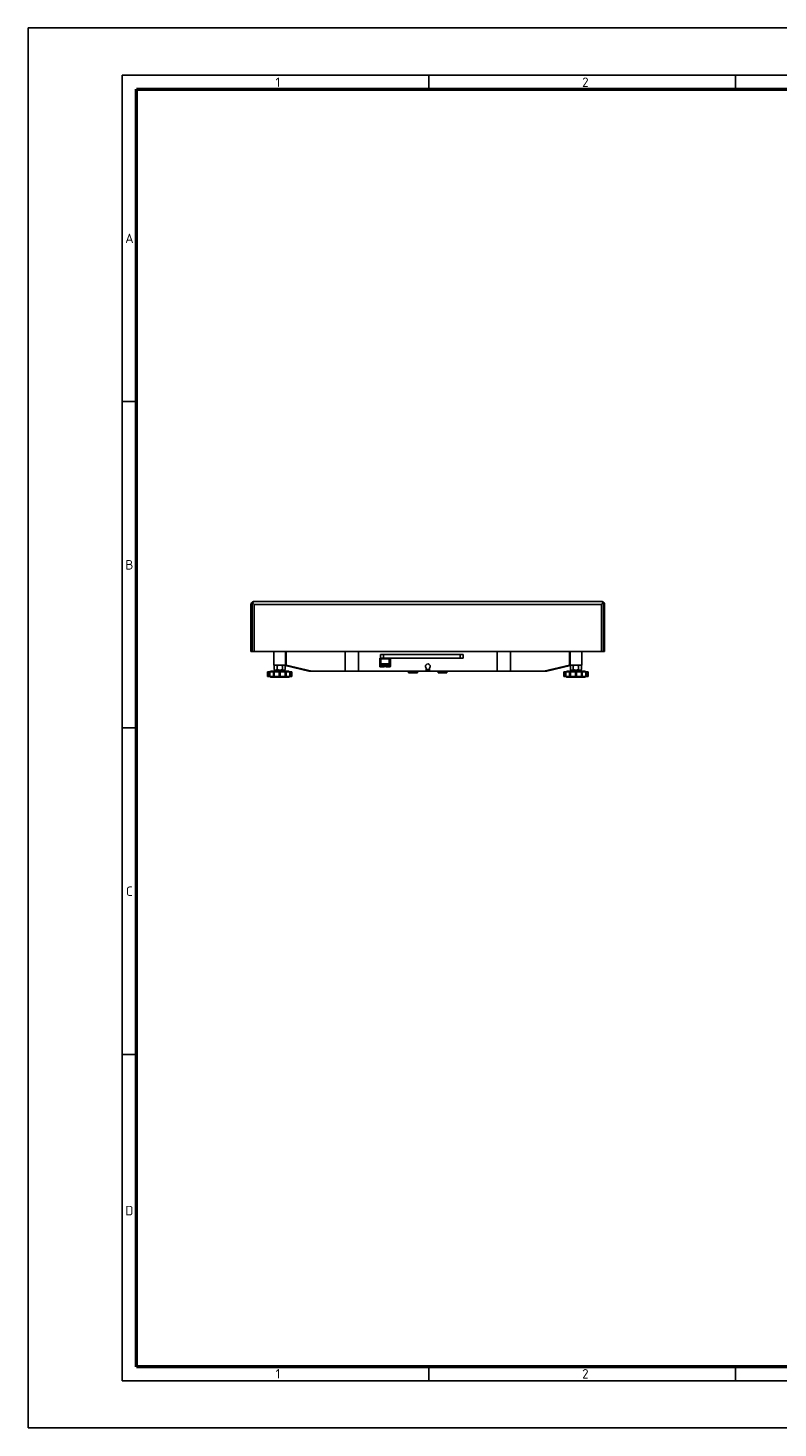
# Model space of a CAD drawing. Header units: millimetres. Extents: x 0 to 3360, y 0 to 2376.
# Tile 1 of 5: x 0 to 1272, y 0 to 2376. Entities that reach past the tile are written whole.
import ezdxf

# ---------------------------------------------------------------- set-up
doc = ezdxf.new("R2010")
doc.units = ezdxf.units.MM
doc.header["$LTSCALE"] = 8
for name, color, linetype in [('00_COMPONENTS', 7, 'Continuous'), ('02___PRT_ALL_AXES', 7, 'Continuous'), ('3_ALL_AXES', 7, 'Continuous'), ('AXES', 7, 'Continuous')]:
    doc.layers.add(name, color=color, linetype=linetype)
doc.layers.add('AM_BOR', color=7, linetype='Continuous', lineweight=50)
doc.styles.add('Note', font='isocpeur.ttf')

# ---------------------------------------------------------------- blocks, each defined once
blk = doc.blocks.new('MT_ISO_A3')
at = {"layer": 'AM_BOR', "lineweight": 25}
for p, q in [((20, 287), (410, 287)), ((20, 10), (20, 287)), ((85, 287), (85, 284)), ((150, 287), (150, 284)), ((20, 217.75), (23, 217.75)), ((20, 148.5), (23, 148.5)), ((20, 79.25), (23, 79.25)), ((85, 13), (85, 10)), ((150, 13), (150, 10)), ((410, 10), (20, 10))]:
    blk.add_line(p, q, dxfattribs=at)
at = {"layer": 'AM_BOR', "lineweight": 50}
for p, q in [((23, 284), (407, 284)), ((23, 13), (23, 284)), ((407, 13), (23, 13))]:
    blk.add_line(p, q, dxfattribs=at)
at = {"layer": 'Defpoints', "lineweight": 25}
for p, q in [((0, 0), (0, 297)), ((0, 297), (420, 297)), ((420, 0), (0, 0))]:
    blk.add_line(p, q, dxfattribs=at)
at = {"layer": 'AM_BOR', "lineweight": 25, "char_height": 2, "style": 'Note'}
for s, insert, attachment_point in [('\\fISOCPEUR|b0|i0;\\H2.0000;1', (52.5, 285.5), 4), ('\\fISOCPEUR|b0|i0;\\H2.0000;2', (117.5, 285.5), 4), ('\\fISOCPEUR|b0|i0;\\H2.0000;A', (21.5, 252.37), 5), ('\\fISOCPEUR|b0|i0;\\H2.0000;B', (21.5, 183.12), 5), ('\\fISOCPEUR|b0|i0;\\H2.0000;C', (21.5, 113.87), 5), ('\\fISOCPEUR|b0|i0;\\H2.0000;D', (21.5, 46.12), 5), ('\\fISOCPEUR|b0|i0;\\H2.0000;1', (52.5, 11.5), 4), ('\\fISOCPEUR|b0|i0;\\H2.0000;2', (117.5, 11.5), 4)]:
    blk.add_mtext(s, dxfattribs=dict(at, insert=insert, attachment_point=attachment_point))

msp = doc.modelspace()

# ---------------------------------------------------------------- linework, layer by layer
at = {"color": 7, "linetype": 'Continuous'}
for p, q in [((973.2, 1402.6), (383.2, 1402.6)), ((378.2, 1317.6), (378.2, 1397.6)), ((978.2, 1397.6), (978.2, 1317.6)), ((380.2, 1317.6), (378.2, 1317.6)), ((383.7, 1317.6), (380.2, 1317.6)), ((383.7, 1317.6), (972.8, 1317.6)), ((417, 1294.7), (417, 1317.6)), ((437, 1294.7), (437, 1317.6)), ((438.1, 1294.7), (438.1, 1317.6)), ((598.2, 1312.7), (598.2, 1306.7)), ((598.2, 1312.7), (603.2, 1312.7)), ((603.2, 1312.7), (733.2, 1312.7)), ((733.2, 1312.7), (738.2, 1312.7)), ((738.2, 1312.7), (738.2, 1306.7)), ((918.3, 1294.7), (918.3, 1317.6)), ((919.5, 1294.7), (919.5, 1317.6)), ((939.5, 1294.7), (939.5, 1317.6)), ((976.2, 1317.6), (972.8, 1317.6)), ((978.2, 1317.6), (976.2, 1317.6)), ((417, 1294.7), (418.3, 1294.7)), ((418.3, 1294.7), (419, 1294.7)), ((419, 1294.7), (420.1, 1294.7)), ((420.1, 1294.7), (420.1, 1294.7)), ((420.1, 1294.7), (422, 1294.7)), ((422, 1294.7), (422.7, 1294.7)), ((422.7, 1294.7), (427, 1294.7)), ((427, 1294.7), (431.3, 1294.7)), ((431.3, 1294.7), (432, 1294.7)), ((432, 1294.7), (433.9, 1294.7)), ((433.9, 1294.7), (435, 1294.7)), ((435, 1294.7), (437, 1294.7)), ((476.4, 1284.7), (436.2, 1294)), ((438.1, 1294.7), (437, 1294.7)), ((438.1, 1294.7), (481.4, 1284.7)), ((481.4, 1284.7), (476.4, 1284.7)), ((481.4, 1284.7), (538, 1284.7)), ((560.5, 1284.7), (538, 1284.7)), ((560.5, 1284.7), (674.6, 1284.7)), ((597.2, 1296.7), (596.7, 1297.2)), ((598.7, 1297.2), (596.7, 1297.2)), ((609.8, 1306.7), (614.7, 1306.7)), ((614.7, 1297.2), (612.7, 1297.2)), ((614.2, 1296.7), (614.7, 1297.2)), ((614.7, 1306.7), (733.2, 1306.7)), ((645.7, 1284.7), (645.7, 1281.9)), ((649.5, 1284.7), (649.5, 1281.9)), ((657, 1284.7), (657, 1281.9)), ((660.7, 1284.7), (660.7, 1281.9)), ((674.6, 1284.7), (681.8, 1284.7)), ((675.6, 1285.7), (675.6, 1289.6)), ((675.6, 1287.2), (680.8, 1287.2)), ((680.8, 1285.7), (680.8, 1289.6)), ((681.8, 1284.7), (796, 1284.7)), ((695.7, 1284.7), (695.7, 1281.9)), ((699.5, 1284.7), (699.5, 1281.9)), ((707, 1284.7), (707, 1281.9)), ((710.7, 1284.7), (710.7, 1281.9)), ((738.2, 1306.7), (733.2, 1306.7)), ((818.5, 1284.7), (796, 1284.7)), ((818.5, 1284.7), (875, 1284.7)), ((875, 1284.7), (918.3, 1294.7)), ((880, 1284.7), (875, 1284.7)), ((920.2, 1294), (880, 1284.7)), ((919.5, 1294.7), (918.3, 1294.7)), ((919.5, 1294.7), (921.5, 1294.7)), ((921.5, 1294.7), (922.5, 1294.7)), ((922.5, 1294.7), (924.5, 1294.7)), ((924.5, 1294.7), (925.1, 1294.7)), ((925.1, 1294.7), (929.5, 1294.7)), ((929.5, 1294.7), (933.8, 1294.7)), ((933.8, 1294.7), (934.5, 1294.7)), ((934.5, 1294.7), (936.4, 1294.7)), ((936.4, 1294.7), (936.4, 1294.7)), ((936.4, 1294.7), (937.5, 1294.7)), ((937.5, 1294.7), (938.1, 1294.7)), ((938.1, 1294.7), (939.5, 1294.7)), ((649.5, 1281.9), (645.7, 1281.9)), ((657, 1281.9), (649.5, 1281.9)), ((660.7, 1281.9), (657, 1281.9)), ((699.5, 1281.9), (695.7, 1281.9)), ((707, 1281.9), (699.5, 1281.9)), ((710.7, 1281.9), (707, 1281.9))]:
    msp.add_line(p, q, dxfattribs=at)
at = {"color": 3, "linetype": 'Continuous'}
for p, q in [((380.2, 1317.6), (380.2, 1397.6)), ((380.2, 1317.6), (380.2, 1397.6)), ((976.2, 1317.6), (976.2, 1397.6)), ((976.2, 1317.6), (976.2, 1397.6))]:
    msp.add_line(p, q, dxfattribs=at)
at = {"color": 9, "linetype": 'Continuous'}
for p, q in [((383.7, 1397.6), (972.8, 1397.6)), ((383.7, 1397.6), (383.7, 1317.6)), ((972.8, 1317.6), (972.8, 1397.6)), ((538, 1284.7), (538, 1317.6)), ((560.5, 1284.7), (560.5, 1317.6)), ((603.2, 1312.7), (603.2, 1306.7)), ((733.2, 1312.7), (733.2, 1306.7)), ((796, 1284.7), (796, 1317.6)), ((818.5, 1284.7), (818.5, 1317.6))]:
    msp.add_line(p, q, dxfattribs=at)
at = {"color": 7, "linetype": 'Continuous'}
for centre, radius, start, end in [((383.2, 1397.6), 5, 109.1545, 129.7079), ((383.2, 1397.6), 5, 90, 109.1545), ((973.2, 1397.6), 5, 70.8455, 90), ((973.2, 1397.6), 5, 50.2921, 70.8455), ((383.2, 1397.6), 5, 147.4635, 180), ((383.2, 1397.6), 5, 129.7079, 147.4635), ((365.1, 1404.8), 16.8, 342.4668, 344.4057), ((729.2, 1707), 463.8, 221.6134, 221.8522), ((627.3, 1707), 463.8, 318.1478, 318.3866), ((991.3, 1404.8), 16.8, 195.5955, 197.5659), ((973.2, 1397.6), 5, 32.5365, 50.2921), ((973.2, 1397.6), 5, 0, 32.5365), ((674.6, 1285.7), 1, 270, 0), ((681.8, 1285.7), 1, 180, 270)]:
    msp.add_arc(centre, radius, start, end, dxfattribs=at)
at = {"color": 3, "linetype": 'Continuous'}
for centre, start, end in [((383.2, 1397.6), 157.5, 180), ((383.2, 1397.6), 134.0904, 157.5), ((973.2, 1397.6), 22.5, 45.7584), ((973.2, 1397.6), 0, 22.5)]:
    msp.add_arc(centre, 3, start, end, dxfattribs=at)
at = {"color": 7, "linetype": 'Continuous'}
for points, knots in [([(382, 1401.6), (382.1, 1401.7), (382.4, 1402.2), (382.9, 1402.6), (383.2, 1402.6)], [0, 0, 0, 0, 0.32743, 1, 1, 1, 1]), ([(974.5, 1401.6), (974.4, 1401.7), (974.1, 1402.2), (973.6, 1402.6), (973.2, 1402.6)], [0, 0, 0, 0, 0.32743, 1, 1, 1, 1]), ([(379, 1400.3), (379.1, 1399.8), (379.4, 1398.8), (379.9, 1397.9), (380.2, 1397.6)], [0, 0, 0, 0, 0.508373, 1, 1, 1, 1]), ([(380.2, 1397.6), (380.4, 1397.9), (380.8, 1398.6), (381, 1399.3), (381.1, 1399.7)], [0, 0, 0, 0, 0.471325, 1, 1, 1, 1]), ([(381.3, 1400.3), (381.4, 1400.4), (381.6, 1400.8), (381.8, 1401.3), (382, 1401.6)], [0, 0, 0, 0, 0.273911, 1, 1, 1, 1]), ([(381.3, 1400.3), (381.4, 1400.2), (381.8, 1399.7), (382.1, 1399.3), (382.4, 1399)], [0, 0, 0, 0, 0.24166, 1, 1, 1, 1]), ([(974, 1399), (974.1, 1399.1), (974.5, 1399.5), (974.9, 1400), (975.1, 1400.3)], [0, 0, 0, 0, 0.25721, 1, 1, 1, 1]), ([(975.1, 1400.3), (975.1, 1400.4), (974.9, 1400.8), (974.6, 1401.3), (974.5, 1401.6)], [0, 0, 0, 0, 0.273911, 1, 1, 1, 1]), ([(975.3, 1399.7), (975.4, 1399.3), (975.7, 1398.6), (976, 1397.9), (976.2, 1397.6)], [0, 0, 0, 0, 0.528354, 1, 1, 1, 1]), ([(976.2, 1397.6), (976.6, 1397.9), (977.1, 1398.8), (977.3, 1399.8), (977.4, 1400.3)], [0, 0, 0, 0, 0.49191, 1, 1, 1, 1])]:
    msp.add_open_spline(points, degree=3, knots=knots, dxfattribs=at)
at = {"layer": '00_COMPONENTS', "color": 7, "linetype": 'Continuous'}
for p, q in [((407, 1283.6), (406.2, 1283.6)), ((406.2, 1283.6), (406.2, 1275.6)), ((407, 1283.6), (408.9, 1283.6)), ((407, 1275.6), (407, 1283.6)), ((408.9, 1283.6), (410.1, 1283.6)), ((408.9, 1275.6), (408.9, 1283.6)), ((410.1, 1283.6), (416.2, 1283.6)), ((410.1, 1275.6), (410.1, 1283.6)), ((411.4, 1284.3), (410.7, 1283.6)), ((411.4, 1284.3), (418.5, 1284.3)), ((416.2, 1283.6), (417.7, 1283.6)), ((416.2, 1275.6), (416.2, 1283.6)), ((417.7, 1283.6), (426.2, 1283.6)), ((417.7, 1275.6), (417.7, 1283.6)), ((418.5, 1286.3), (419, 1286.3)), ((418.5, 1284.3), (418.5, 1286.3)), ((418.5, 1284.3), (435.5, 1284.3)), ((419, 1286.3), (419, 1286.3)), ((419, 1286.3), (420.1, 1286.3)), ((420.1, 1286.3), (422, 1286.3)), ((422, 1286.3), (427, 1286.3)), ((426.2, 1283.6), (426.2, 1275.6)), ((427.8, 1283.6), (426.2, 1283.6)), ((427, 1286.3), (432, 1286.3)), ((427.8, 1283.6), (427.8, 1275.6)), ((427.8, 1283.6), (436.3, 1283.6)), ((432, 1286.3), (433.9, 1286.3)), ((433.9, 1286.3), (435, 1286.3)), ((435, 1286.3), (435, 1286.3)), ((435, 1286.3), (435.5, 1286.3)), ((435.5, 1284.3), (435.5, 1286.3)), ((435.5, 1284.3), (442.5, 1284.3)), ((437.8, 1283.6), (436.3, 1283.6)), ((436.3, 1275.6), (436.3, 1283.6)), ((437.8, 1283.6), (437.8, 1275.6)), ((437.8, 1283.6), (443.9, 1283.6)), ((442.5, 1284.3), (443.2, 1283.6)), ((445.1, 1283.6), (443.9, 1283.6)), ((443.9, 1275.6), (443.9, 1283.6)), ((445.1, 1283.6), (445.1, 1275.6)), ((445.1, 1283.6), (447, 1283.6)), ((447.8, 1283.6), (447, 1283.6)), ((447, 1275.6), (447, 1283.6)), ((447.8, 1283.6), (447.8, 1275.6)), ((909.5, 1283.6), (908.7, 1283.6)), ((908.7, 1283.6), (908.7, 1275.6)), ((909.5, 1283.6), (911.3, 1283.6)), ((909.5, 1275.6), (909.5, 1283.6)), ((911.3, 1283.6), (912.6, 1283.6)), ((911.3, 1275.6), (911.3, 1283.6)), ((912.6, 1283.6), (918.7, 1283.6)), ((912.6, 1275.6), (912.6, 1283.6)), ((913.9, 1284.3), (913.2, 1283.6)), ((913.9, 1284.3), (921, 1284.3)), ((918.7, 1283.6), (920.2, 1283.6)), ((918.7, 1275.6), (918.7, 1283.6)), ((920.2, 1283.6), (928.7, 1283.6)), ((920.2, 1275.6), (920.2, 1283.6)), ((921, 1286.3), (921.5, 1286.3)), ((921, 1284.3), (921, 1286.3)), ((921, 1284.3), (938, 1284.3)), ((921.5, 1286.3), (921.5, 1286.3)), ((921.5, 1286.3), (922.5, 1286.3)), ((922.5, 1286.3), (924.5, 1286.3)), ((924.5, 1286.3), (929.5, 1286.3)), ((928.7, 1283.6), (928.7, 1275.6)), ((930.3, 1283.6), (928.7, 1283.6)), ((929.5, 1286.3), (934.5, 1286.3)), ((930.3, 1283.6), (930.3, 1275.6)), ((930.3, 1283.6), (938.8, 1283.6)), ((934.5, 1286.3), (936.4, 1286.3)), ((936.4, 1286.3), (937.5, 1286.3)), ((937.5, 1286.3), (937.5, 1286.3)), ((937.5, 1286.3), (938, 1286.3)), ((938, 1284.3), (938, 1286.3)), ((938, 1284.3), (945, 1284.3)), ((940.3, 1283.6), (938.8, 1283.6)), ((938.8, 1275.6), (938.8, 1283.6)), ((940.3, 1283.6), (940.3, 1275.6)), ((940.3, 1283.6), (946.4, 1283.6)), ((945, 1284.3), (945.7, 1283.6)), ((947.6, 1283.6), (946.4, 1283.6)), ((946.4, 1275.6), (946.4, 1283.6)), ((947.6, 1283.6), (947.6, 1275.6)), ((947.6, 1283.6), (949.5, 1283.6)), ((950.3, 1283.6), (949.5, 1283.6)), ((949.5, 1275.6), (949.5, 1283.6)), ((950.3, 1283.6), (950.3, 1275.6)), ((407, 1275.6), (406.2, 1275.6)), ((408.9, 1275.6), (407, 1275.6)), ((408.9, 1275.6), (410.1, 1275.6)), ((410, 1275.6), (410, 1275.5)), ((410, 1275.5), (411.3, 1274.3)), ((416.2, 1275.6), (410.1, 1275.6)), ((427, 1274.3), (411.3, 1274.3)), ((416.2, 1275.6), (417.7, 1275.6)), ((426.2, 1275.6), (417.7, 1275.6)), ((427.8, 1275.6), (426.2, 1275.6)), ((442.7, 1274.3), (427, 1274.3)), ((436.3, 1275.6), (427.8, 1275.6)), ((437.8, 1275.6), (436.3, 1275.6)), ((443.9, 1275.6), (437.8, 1275.6)), ((443.9, 1275.5), (442.7, 1274.3)), ((445.1, 1275.6), (443.9, 1275.6)), ((444, 1275.6), (443.9, 1275.5)), ((447, 1275.6), (445.1, 1275.6)), ((447.8, 1275.6), (447, 1275.6)), ((909.5, 1275.6), (908.7, 1275.6)), ((911.3, 1275.6), (909.5, 1275.6)), ((911.3, 1275.6), (912.6, 1275.6)), ((912.5, 1275.6), (912.5, 1275.5)), ((912.5, 1275.5), (913.8, 1274.3)), ((918.7, 1275.6), (912.6, 1275.6)), ((929.5, 1274.3), (913.8, 1274.3)), ((918.7, 1275.6), (920.2, 1275.6)), ((928.7, 1275.6), (920.2, 1275.6)), ((930.3, 1275.6), (928.7, 1275.6)), ((945.2, 1274.3), (929.5, 1274.3)), ((938.8, 1275.6), (930.3, 1275.6)), ((940.3, 1275.6), (938.8, 1275.6)), ((946.4, 1275.6), (940.3, 1275.6)), ((946.4, 1275.5), (945.2, 1274.3)), ((947.6, 1275.6), (946.4, 1275.6)), ((946.5, 1275.6), (946.4, 1275.5)), ((949.5, 1275.6), (947.6, 1275.6)), ((950.3, 1275.6), (949.5, 1275.6))]:
    msp.add_line(p, q, dxfattribs=at)
at = {"layer": '02___PRT_ALL_AXES', "color": 7, "linetype": 'Continuous'}
for p, q in [((419, 1294.7), (417.7, 1294)), ((417.7, 1287), (417.7, 1294)), ((417.7, 1287), (419, 1286.3)), ((422.4, 1287), (422.4, 1294)), ((431.6, 1287), (431.6, 1294)), ((435, 1294.7), (436.2, 1294)), ((436.2, 1287), (435, 1286.3)), ((436.2, 1287), (436.2, 1294)), ((921.5, 1294.7), (920.2, 1294)), ((920.2, 1287), (920.2, 1294)), ((920.2, 1287), (921.5, 1286.3)), ((924.8, 1287), (924.8, 1294)), ((934.1, 1287), (934.1, 1294)), ((937.5, 1294.7), (938.7, 1294)), ((938.7, 1287), (937.5, 1286.3)), ((938.7, 1287), (938.7, 1294))]:
    msp.add_line(p, q, dxfattribs=at)
for points, knots in [([(420.1, 1294.7), (419.9, 1294.7), (419.5, 1294.6), (418.9, 1294.5), (418.3, 1294.3), (417.9, 1294.1), (417.7, 1294)], [0, 0, 0, 0, 0.240405, 0.485503, 0.738357, 1, 1, 1, 1]), ([(420.1, 1286.3), (419.9, 1286.3), (419.5, 1286.3), (418.9, 1286.5), (418.3, 1286.7), (417.9, 1286.9), (417.7, 1287)], [0, 0, 0, 0, 0.240405, 0.485503, 0.738357, 1, 1, 1, 1]), ([(422.4, 1294), (422.2, 1294.1), (421.8, 1294.3), (421.2, 1294.5), (420.6, 1294.6), (420.2, 1294.7), (420.1, 1294.7)], [0, 0, 0, 0, 0.261643, 0.514497, 0.759595, 1, 1, 1, 1]), ([(422.4, 1287), (422.2, 1286.9), (421.8, 1286.7), (421.2, 1286.5), (420.6, 1286.3), (420.2, 1286.3), (420.1, 1286.3)], [0, 0, 0, 0, 0.261643, 0.514497, 0.759595, 1, 1, 1, 1]), ([(427, 1294.7), (426.6, 1294.7), (425.8, 1294.6), (424.3, 1294.4), (423.1, 1294.2), (422.4, 1294)], [0, 0, 0, 0, 0.250048, 0.500099, 1, 1, 1, 1]), ([(427, 1286.3), (426.6, 1286.3), (425.8, 1286.3), (424.3, 1286.5), (423.1, 1286.8), (422.4, 1287)], [0, 0, 0, 0, 0.250048, 0.500099, 1, 1, 1, 1]), ([(431.6, 1294), (430.8, 1294.2), (429.7, 1294.4), (428.2, 1294.6), (427.4, 1294.7), (427, 1294.7)], [0, 0, 0, 0, 0.499901, 0.749952, 1, 1, 1, 1]), ([(431.6, 1287), (430.8, 1286.8), (429.7, 1286.5), (428.2, 1286.3), (427.4, 1286.3), (427, 1286.3)], [0, 0, 0, 0, 0.499901, 0.749952, 1, 1, 1, 1]), ([(433.9, 1294.7), (433.7, 1294.7), (433.3, 1294.6), (432.7, 1294.5), (432.2, 1294.3), (431.8, 1294.1), (431.6, 1294)], [0, 0, 0, 0, 0.240405, 0.485503, 0.738357, 1, 1, 1, 1]), ([(433.9, 1286.3), (433.7, 1286.3), (433.3, 1286.3), (432.7, 1286.5), (432.2, 1286.7), (431.8, 1286.9), (431.6, 1287)], [0, 0, 0, 0, 0.240405, 0.485503, 0.738357, 1, 1, 1, 1]), ([(436.2, 1294), (436, 1294.1), (435.7, 1294.3), (435.1, 1294.5), (434.5, 1294.6), (434.1, 1294.7), (433.9, 1294.7)], [0, 0, 0, 0, 0.261643, 0.514497, 0.759595, 1, 1, 1, 1]), ([(436.2, 1287), (436, 1286.9), (435.7, 1286.7), (435.1, 1286.5), (434.5, 1286.3), (434.1, 1286.3), (433.9, 1286.3)], [0, 0, 0, 0, 0.261643, 0.514497, 0.759595, 1, 1, 1, 1]), ([(922.5, 1294.7), (922.3, 1294.7), (921.9, 1294.6), (921.4, 1294.5), (920.8, 1294.3), (920.4, 1294.1), (920.2, 1294)], [0, 0, 0, 0, 0.240405, 0.485503, 0.738357, 1, 1, 1, 1]), ([(922.5, 1286.3), (922.3, 1286.3), (921.9, 1286.3), (921.4, 1286.5), (920.8, 1286.7), (920.4, 1286.9), (920.2, 1287)], [0, 0, 0, 0, 0.240405, 0.485503, 0.738357, 1, 1, 1, 1]), ([(924.8, 1294), (924.7, 1294.1), (924.3, 1294.3), (923.7, 1294.5), (923.1, 1294.6), (922.7, 1294.7), (922.5, 1294.7)], [0, 0, 0, 0, 0.261643, 0.514497, 0.759595, 1, 1, 1, 1]), ([(924.8, 1287), (924.7, 1286.9), (924.3, 1286.7), (923.7, 1286.5), (923.1, 1286.3), (922.7, 1286.3), (922.5, 1286.3)], [0, 0, 0, 0, 0.261643, 0.514497, 0.759595, 1, 1, 1, 1]), ([(929.5, 1294.7), (929.1, 1294.7), (928.3, 1294.6), (926.7, 1294.4), (925.6, 1294.2), (924.8, 1294)], [0, 0, 0, 0, 0.250048, 0.500099, 1, 1, 1, 1]), ([(929.5, 1286.3), (929.1, 1286.3), (928.3, 1286.3), (926.7, 1286.5), (925.6, 1286.8), (924.8, 1287)], [0, 0, 0, 0, 0.250048, 0.500099, 1, 1, 1, 1]), ([(934.1, 1294), (933.3, 1294.2), (932.2, 1294.4), (930.6, 1294.6), (929.9, 1294.7), (929.5, 1294.7)], [0, 0, 0, 0, 0.499901, 0.749952, 1, 1, 1, 1]), ([(934.1, 1287), (933.3, 1286.8), (932.2, 1286.5), (930.6, 1286.3), (929.9, 1286.3), (929.5, 1286.3)], [0, 0, 0, 0, 0.499901, 0.749952, 1, 1, 1, 1]), ([(936.4, 1294.7), (936.2, 1294.7), (935.8, 1294.6), (935.2, 1294.5), (934.6, 1294.3), (934.3, 1294.1), (934.1, 1294)], [0, 0, 0, 0, 0.240405, 0.485503, 0.738357, 1, 1, 1, 1]), ([(936.4, 1286.3), (936.2, 1286.3), (935.8, 1286.3), (935.2, 1286.5), (934.6, 1286.7), (934.3, 1286.9), (934.1, 1287)], [0, 0, 0, 0, 0.240405, 0.485503, 0.738357, 1, 1, 1, 1]), ([(938.7, 1294), (938.5, 1294.1), (938.1, 1294.3), (937.6, 1294.5), (937, 1294.6), (936.6, 1294.7), (936.4, 1294.7)], [0, 0, 0, 0, 0.261643, 0.514497, 0.759595, 1, 1, 1, 1]), ([(938.7, 1287), (938.5, 1286.9), (938.1, 1286.7), (937.6, 1286.5), (937, 1286.3), (936.6, 1286.3), (936.4, 1286.3)], [0, 0, 0, 0, 0.261643, 0.514497, 0.759595, 1, 1, 1, 1])]:
    msp.add_open_spline(points, degree=3, knots=knots, dxfattribs=at)
at = {"layer": '3_ALL_AXES', "color": 7, "linetype": 'Continuous'}
for p, q in [((597.2, 1294.3), (596.7, 1294.3)), ((596.7, 1294.3), (596.7, 1292.2)), ((597.2, 1291.9), (596.7, 1292.2)), ((597.6, 1294.7), (597.2, 1294.3)), ((597.7, 1294.3), (597.2, 1294.3)), ((597.2, 1291.9), (597.7, 1291.9)), ((598.7, 1294.3), (597.7, 1294.3)), ((597.7, 1291.9), (600.7, 1291.9)), ((600.7, 1294.3), (598.7, 1294.3)), ((598.7, 1294.3), (598.7, 1292.2)), ((602.7, 1294.3), (600.7, 1294.3)), ((600.7, 1291.9), (603.8, 1291.9)), ((603.8, 1294.3), (602.7, 1294.3)), ((602.7, 1294.3), (602.7, 1292.2)), ((604.2, 1294.3), (603.8, 1294.3)), ((603.8, 1291.9), (604.2, 1291.9)), ((603.9, 1294.7), (604.2, 1294.3)), ((604.8, 1294.3), (604.2, 1294.3)), ((604.2, 1291.9), (604.8, 1292.2)), ((604.8, 1294.3), (604.8, 1292.2)), ((607.2, 1294.3), (606.7, 1294.3)), ((606.7, 1294.3), (606.7, 1292.2)), ((607.2, 1291.9), (606.7, 1292.2)), ((607.6, 1294.7), (607.2, 1294.3)), ((607.7, 1294.3), (607.2, 1294.3)), ((607.2, 1291.9), (607.7, 1291.9)), ((608.7, 1294.3), (607.7, 1294.3)), ((607.7, 1291.9), (610.7, 1291.9)), ((610.7, 1294.3), (608.7, 1294.3)), ((608.7, 1294.3), (608.7, 1292.2)), ((612.7, 1294.3), (610.7, 1294.3)), ((610.7, 1291.9), (613.8, 1291.9)), ((613.8, 1294.3), (612.7, 1294.3)), ((612.7, 1294.3), (612.7, 1292.2)), ((614.2, 1294.3), (613.8, 1294.3)), ((613.8, 1291.9), (614.2, 1291.9)), ((613.9, 1294.7), (614.2, 1294.3)), ((614.8, 1294.3), (614.2, 1294.3)), ((614.2, 1291.9), (614.8, 1292.2)), ((614.8, 1294.3), (614.8, 1292.2))]:
    msp.add_line(p, q, dxfattribs=at)
for points, knots in [([(596.7, 1292.2), (596.8, 1292.1), (596.9, 1292.1), (597.2, 1292), (597.4, 1291.9), (597.6, 1291.9), (597.7, 1291.9)], [0, 0, 0, 0, 0.261643, 0.514497, 0.759594, 1, 1, 1, 1]), ([(597.7, 1291.9), (597.8, 1291.9), (598, 1291.9), (598.2, 1292), (598.5, 1292.1), (598.6, 1292.1), (598.7, 1292.2)], [0, 0, 0, 0, 0.240406, 0.485504, 0.738358, 1, 1, 1, 1]), ([(598.7, 1292.2), (599, 1292.1), (599.5, 1292), (600.2, 1291.9), (600.6, 1291.9), (600.7, 1291.9)], [0, 0, 0, 0, 0.499901, 0.749952, 1, 1, 1, 1]), ([(600.7, 1291.9), (600.9, 1291.9), (601.2, 1291.9), (601.9, 1292), (602.4, 1292.1), (602.7, 1292.2)], [0, 0, 0, 0, 0.250048, 0.500099, 1, 1, 1, 1]), ([(602.7, 1292.2), (602.8, 1292.1), (603, 1292.1), (603.2, 1292), (603.5, 1291.9), (603.7, 1291.9), (603.8, 1291.9)], [0, 0, 0, 0, 0.261643, 0.514497, 0.759595, 1, 1, 1, 1]), ([(603.8, 1291.9), (603.8, 1291.9), (604, 1291.9), (604.3, 1292), (604.5, 1292.1), (604.7, 1292.1), (604.8, 1292.2)], [0, 0, 0, 0, 0.240405, 0.485503, 0.738357, 1, 1, 1, 1]), ([(606.7, 1292.2), (606.8, 1292.1), (606.9, 1292.1), (607.2, 1292), (607.4, 1291.9), (607.6, 1291.9), (607.7, 1291.9)], [0, 0, 0, 0, 0.261643, 0.514497, 0.759594, 1, 1, 1, 1]), ([(607.7, 1291.9), (607.8, 1291.9), (608, 1291.9), (608.2, 1292), (608.5, 1292.1), (608.6, 1292.1), (608.7, 1292.2)], [0, 0, 0, 0, 0.240406, 0.485504, 0.738358, 1, 1, 1, 1]), ([(608.7, 1292.2), (609, 1292.1), (609.5, 1292), (610.2, 1291.9), (610.6, 1291.9), (610.7, 1291.9)], [0, 0, 0, 0, 0.499901, 0.749952, 1, 1, 1, 1]), ([(610.7, 1291.9), (610.9, 1291.9), (611.2, 1291.9), (611.9, 1292), (612.4, 1292.1), (612.7, 1292.2)], [0, 0, 0, 0, 0.250048, 0.500099, 1, 1, 1, 1]), ([(612.7, 1292.2), (612.8, 1292.1), (613, 1292.1), (613.2, 1292), (613.5, 1291.9), (613.7, 1291.9), (613.8, 1291.9)], [0, 0, 0, 0, 0.261643, 0.514497, 0.759595, 1, 1, 1, 1]), ([(613.8, 1291.9), (613.8, 1291.9), (614, 1291.9), (614.3, 1292), (614.5, 1292.1), (614.7, 1292.1), (614.8, 1292.2)], [0, 0, 0, 0, 0.240405, 0.485503, 0.738357, 1, 1, 1, 1])]:
    msp.add_open_spline(points, degree=3, knots=knots, dxfattribs=at)
at = {"layer": 'AXES', "color": 7, "linetype": 'Continuous'}
for p, q in [((596.7, 1297.2), (596.7, 1306.7)), ((596.7, 1306.7), (598.1, 1306.7)), ((596.7, 1294.7), (596.7, 1296.7)), ((596.7, 1296.7), (598.7, 1296.7)), ((598.1, 1306.7), (598.2, 1306.7)), ((598.2, 1306.7), (598.7, 1306.7)), ((598.7, 1306.7), (598.8, 1306.7)), ((598.7, 1305.6), (600.2, 1305.6)), ((598.7, 1296.7), (598.7, 1305.6)), ((598.7, 1296.7), (601.2, 1296.7)), ((598.8, 1306.7), (599.1, 1306.7)), ((599.1, 1306.7), (600.7, 1306.7)), ((600.2, 1305.6), (601.2, 1305.6)), ((600.7, 1306.7), (602.4, 1306.7)), ((609.3, 1305.6), (601.2, 1305.6)), ((601.2, 1296.7), (604.7, 1296.7)), ((602.4, 1306.7), (602.7, 1306.7)), ((602.7, 1306.7), (603, 1306.7)), ((603, 1306.7), (603.2, 1306.7)), ((603.2, 1306.7), (605.7, 1306.7)), ((604.7, 1296.7), (605.7, 1296.7)), ((608.2, 1306.7), (605.7, 1306.7)), ((605.7, 1296.7), (606.7, 1296.7)), ((606.7, 1296.7), (612.7, 1296.7)), ((608.5, 1306.7), (608.2, 1306.7)), ((608.7, 1306.7), (608.5, 1306.7)), ((609.1, 1306.7), (608.7, 1306.7)), ((609.8, 1306.7), (609.1, 1306.7)), ((611.3, 1305.6), (609.3, 1305.6)), ((612.7, 1305.6), (611.3, 1305.6)), ((612.7, 1296.7), (612.7, 1305.6)), ((612.7, 1296.7), (614.7, 1296.7)), ((614.7, 1297.2), (614.7, 1306.7)), ((614.7, 1294.7), (614.7, 1296.7))]:
    msp.add_line(p, q, dxfattribs=at)
at = {"layer": 'AXES', "color": 3, "linetype": 'Continuous'}
msp.add_line((596.7, 1294.7), (614.7, 1294.7), dxfattribs=at)
at = {"layer": 'AXES', "color": 7, "linetype": 'Continuous'}
for start, end in [(149.7679, 229.4584), (310.5416, 149.7679)]:
    msp.add_arc((678.2, 1292.7), 4, start, end, dxfattribs=at)

# ---------------------------------------------------------------- block references
at = {"lineweight": 0, "xscale": 8, "yscale": 8, "zscale": 8}
msp.add_blockref('MT_ISO_A3', (0, 0), dxfattribs=at)

doc.saveas('drawing.dxf')
